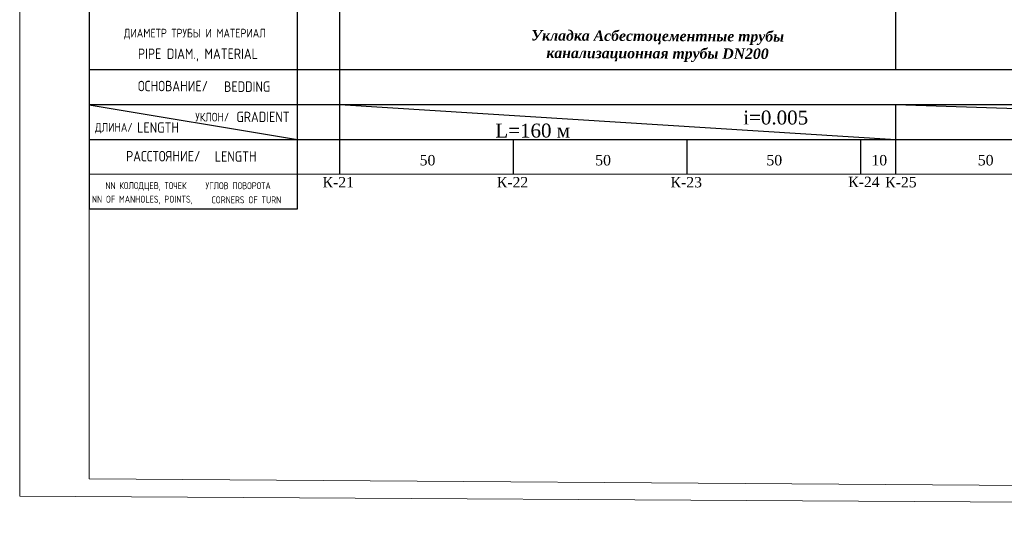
# Model space of a CAD drawing. Extents: x 0 to 362422, y 0 to 4201735.
# Tile 60 of 256: x 359886 to 360169, y 4199120 to 4199262. Entities that reach past the tile are written whole.
import ezdxf

# ---------------------------------------------------------------- set-up
doc = ezdxf.new("R2010")
doc.units = 0
doc.header["$LTSCALE"] = 0.5
doc.header["$MEASUREMENT"] = 0
doc.layers.add('Размеры', color=251, linetype='Continuous', lineweight=25)
doc.styles.add('_PP_TXT', font='simplex.shx', dxfattribs={"width": 0.8})
doc.styles.add('seviyorum', font='times.ttf')

msp = doc.modelspace()

# ---------------------------------------------------------------- linework, layer by layer
at = {"color": 0}
for p, q in [((359905.514, 4199308.056, 267.491), (359905.514, 4199208.056, 267.491)), ((359965.514, 4199208.056, 267.491), (359965.514, 4199308.056, 267.491)), ((359965.514, 4199248.056, 267.491), (359905.514, 4199248.056, 267.491)), ((360446.623, 4199248.056, 534.981), (359965.514, 4199248.056, 534.981)), ((359905.514, 4199238.056, 267.491), (359965.514, 4199238.056, 267.491)), ((359905.514, 4199237.998, 267.491), (359965.514, 4199227.998, 267.491)), ((359965.514, 4199238.056, 534.981), (360446.623, 4199238.056, 534.981)), ((359977.623, 4199238.056, 534.981), (360137.623, 4199228.038, 267.491)), ((360137.623, 4199238.056, 267.491), (360446.623, 4199228.056)), ((359905.514, 4199228.056, 267.491), (359965.514, 4199228.056, 267.491)), ((359965.514, 4199228.056, 534.981), (360446.623, 4199228.056, 534.981))]:
    msp.add_line(p, q, dxfattribs=at)
at = {"linetype": 'ByBlock', "lineweight": 13, "ltscale": 0.6}
for p, q in [((359965.514, 4199218.02, 267.491), (359905.514, 4199218.02, 267.491)), ((360446.623, 4199218.02, 534.981), (359965.514, 4199218.02, 534.981))]:
    msp.add_line(p, q, dxfattribs=at)
for points, elevation in [([(359977.623, 4199218.02), (359977.623, 4199505.15)], 1069.962), ([(360137.623, 4199248.056), (360137.623, 4199503.948)], 267.491), ([(360137.623, 4199218.02), (360137.623, 4199238.056)], 267.491), ([(360027.623, 4199218.02), (360027.623, 4199228.056)], 1069.962), ([(360077.623, 4199218.02), (360077.623, 4199228.056)], 1069.962), ([(360127.623, 4199218.02), (360127.623, 4199228.056)], 267.491)]:
    msp.add_lwpolyline(points, dxfattribs=dict(elevation=elevation))
at = {"layer": 'Defpoints', "color": 0, "lineweight": 13}
for p, q in [((359885.514, 4199125.373, 267.491), (359885.514, 4199545.373, 267.491)), ((359905.514, 4199130.373, 267.491), (359905.514, 4199540.373, 267.491)), ((359905.514, 4199130.373, 267.491), (360651.226, 4199125.202, 267.491)), ((359885.514, 4199125.373, 267.491), (360793.664, 4199120.202, 267.491))]:
    msp.add_line(p, q, dxfattribs=at)
at = {"layer": 'Размеры', "elevation": 267.491}
msp.add_lwpolyline([(359905.514, 4199208.056), (359965.514, 4199208.056)], dxfattribs=at)

# ---------------------------------------------------------------- texts
at = {"color": 0, "style": '_PP_TXT', "width": 0.8}
for s, height, p in [('ДИАМЕТР ТРУБЫ И МАТЕРИАЛ', 2.5, (359915.514, 4199257.376, 267.491)), ('PIPE DIAM., MATERIAL', 3, (359919.551, 4199251.197, 267.491)), ('ОСНОВАНИЕ/', 3, (359919.544, 4199241.904, 267.491)), ('BEDDING', 3, (359944.314, 4199241.731, 267.491)), ('УКЛОН/', 2.5, (359936.053, 4199233.212, 267.491)), ('GRADIENT', 3, (359947.881, 4199233.024, 267.491)), ('ДЛИНА/', 2.5, (359907.19, 4199230.28, 267.491)), ('LENGTH', 3, (359919.34, 4199229.964, 267.491)), ('РАССТОЯНИЕ/', 3, (359916.117, 4199221.728, 267.491)), ('LENGTH', 3, (359941.663, 4199221.628, 267.491)), ('NN КОЛОДЦЕВ, ТОЧЕК', 2, (359910.176, 4199213.755, 267.491)), ('УГЛОВ ПОВОРОТА', 2, (359939.003, 4199213.731, 267.491)), ('NN OF MANHOLES, POINTS,', 2, (359906.308, 4199209.844, 267.491)), ('CORNERS OF TURN', 2, (359940.693, 4199209.671, 267.491))]:
    msp.add_text(s, height=height, dxfattribs=at).set_placement(p)
at = {"ltscale": 0.5, "insert": (360069.111, 4199259.337), "char_height": 3, "width": 76.86193, "attachment_point": 2, "rotation": 359.7504}
msp.add_mtext('{\\fTimes New Roman|b1|i1|c204|p18;Укладка Асбестоцементные трубы канализационная трубы DN200  }', dxfattribs=at)
at = {"color": 0, "linetype": 'ByBlock', "lineweight": 30, "attachment_point": 2, "style": 'seviyorum'}
for s, insert, char_height, width in [('\\pxi0.35912;i=0.005', (360102.373, 4199236.344, 802.472), 4, 22.93847), ('\\pxi0.35912;L=160 м', (360032.443, 4199232.596, 534.981), 4, 54.69443), ('\\pxi0.35912;50', (360002.351, 4199223.574, 802.472), 3, 22.93847), ('\\pxi0.35912;50', (360052.879, 4199223.574, 802.472), 3, 22.93847), ('\\pxi0.35912;50', (360102.153, 4199223.574, 802.472), 3, 22.93847), ('\\pxi0.35912;10', (360132.362, 4199223.574, 802.472), 3, 22.93847), ('\\pxi0.35912;50', (360162.995, 4199223.574, 802.472), 3, 22.93847), ('\\pxi0.35912;К-21', (359976.661, 4199217.25, 802.472), 3, 22.93847), ('\\pxi0.35912;К-22', (360026.806, 4199217.25, 802.472), 3, 22.93847), ('\\pxi0.35912;К-23', (360076.806, 4199217.25, 802.472), 3, 22.93847), ('\\pxi0.35912;К-24', (360127.942, 4199217.316), 3, 22.93847), ('\\pxi0.35912;К-25', (360138.579, 4199217.25), 3, 22.93847)]:
    msp.add_mtext(s, dxfattribs=dict(at, insert=insert, char_height=char_height, width=width))

doc.saveas('drawing.dxf')
